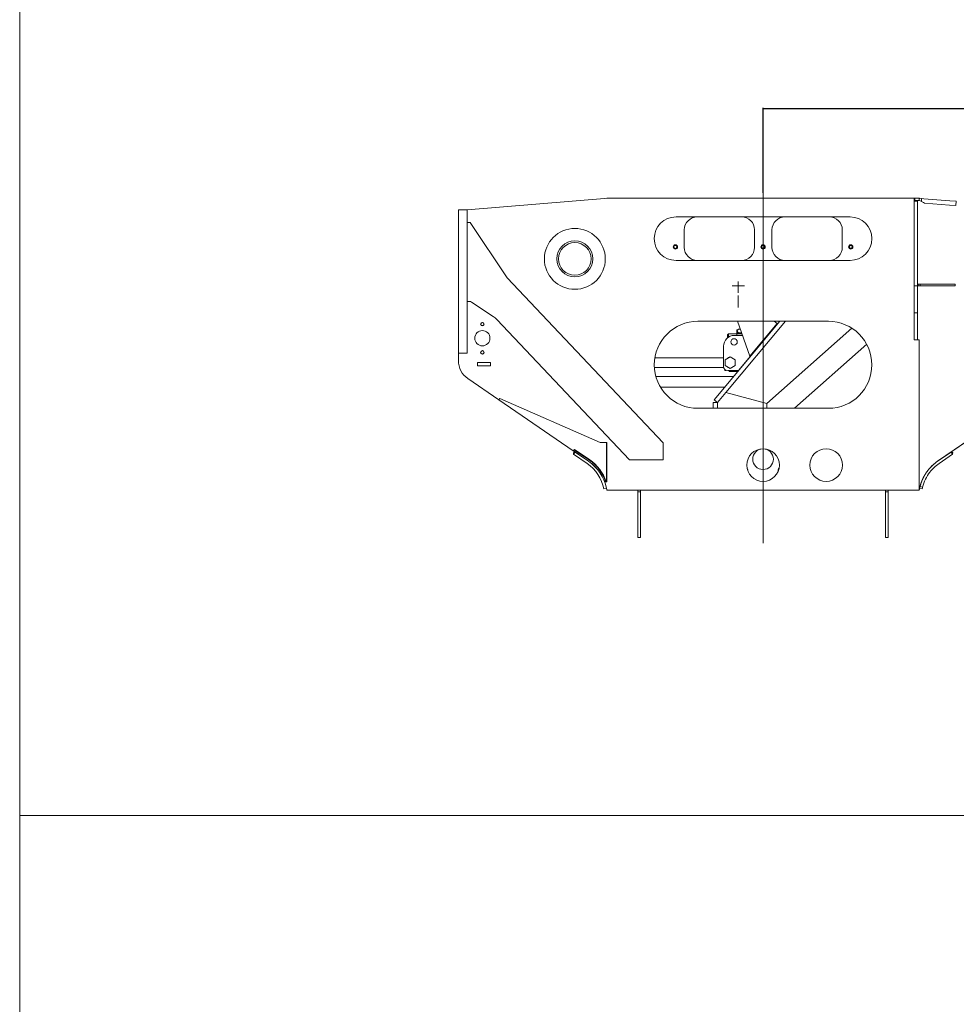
# Model space of a CAD drawing. Extents: x 0 to 59450, y 0 to 42050.
# Tile 32 of 256: x 11887 to 16191, y 4946 to 9472. Entities that reach past the tile are written whole.
import ezdxf

# ---------------------------------------------------------------- set-up
doc = ezdxf.new("R2010")
doc.units = 0
doc.header["$LTSCALE"] = 20
doc.header["$MEASUREMENT"] = 0
doc.layers.get('0').update_dxf_attribs({"linetype": 'CONTINUOUS'})
doc.layers.get('Defpoints').update_dxf_attribs({"linetype": 'CONTINUOUS'})
doc.dimstyles.new('DXF001', dxfattribs={"dimtxt": 3.1, "dimasz": 2, "dimexe": 2, "dimexo": 0.8, "dimgap": 0.09, "dimtad": 1, "dimdsep": 46, "dimtxsty": 'STANDARD', "dimcen": 0.09, "dimazin": 2, "dimtfac": 0.645161, "dimtdec": 4, "dimtmove": 0, "dimatfit": 3, "dimfxl": 1, "dimtvp": 0.66129, "dimtolj": 1, "dimtzin": 0, "dimarcsym": 0})

# ---------------------------------------------------------------- blocks, each defined once
blk = doc.blocks.new('_OPEN')
at = {"color": 0, "linetype": 'ByBlock', "lineweight": -2}
for p, q in [((-1, 0.166667), (0, 0)), ((0, 0), (-1, -0.166667)), ((0, 0), (-1, 0))]:
    blk.add_line(p, q, dxfattribs=at)
blk = doc.blocks.new('*D51')
at = {"color": 0, "linetype": 'Continuous', "lineweight": -2}
for p, q in [((15302.9, 8676.9), (15302.9, 9066.5)), ((15304.9, 9064.5), (18725.9, 9064.5)), ((18727.9, 8231.3), (18727.9, 9066.5))]:
    blk.add_line(p, q, dxfattribs=at)
at = {"layer": 'Defpoints', "color": 0, "linetype": 'Continuous'}
for p in [(18727.9, 9064.5), (15302.9, 8676.1), (18727.9, 8230.5)]:
    blk.add_point(p, dxfattribs=at)
at = {"color": 0, "linetype": 'Continuous', "lineweight": -2, "xscale": 2, "yscale": 2, "zscale": 2, "rotation": 180}
blk.add_blockref('_OPEN', (15302.9, 9064.5), dxfattribs=at)
at = {"color": 0, "linetype": 'Continuous', "lineweight": -2, "xscale": 2, "yscale": 2, "zscale": 2}
blk.add_blockref('_OPEN', (18727.9, 9064.5), dxfattribs=at)
at = {"color": 0, "linetype": 'Continuous', "lineweight": 13, "insert": (17189.3, 9114.5), "char_height": 100, "attachment_point": 5}
blk.add_mtext('\\A1;\\A1;3425', dxfattribs=at)

msp = doc.modelspace()

# ---------------------------------------------------------------- linework, layer by layer
at = {"color": 3, "linetype": 'Continuous', "lineweight": 13}
for p, q in [((11886.627, 10100.318), (11886.627, 5813.543)), ((14591.948, 8651.8), (13942.866, 8598.875)), ((14584.866, 8651.875), (14592.866, 8651.875)), ((14584.866, 8651.875), (14584.866, 8651.223)), ((14591.948, 8651.8), (14593.05, 8651.89)), ((15997.915, 8651.8), (14591.948, 8651.8)), ((14601.866, 8651.875), (14592.866, 8651.875)), ((14593.057, 8651.8), (14593.05, 8651.89)), ((14601.866, 8651.875), (15999.915, 8651.875)), ((14601.866, 8651.875), (14601.866, 8651.8)), ((15302.866, 8612.937), (15302.866, 8676.085)), ((15302.866, 8651.875), (15302.866, 7065.615)), ((15997.915, 8000.875), (15997.915, 8651.8)), ((15999.915, 8651.875), (16020.866, 8651.875)), ((15999.915, 8641.875), (15999.915, 8651.875)), ((16012.682, 8651.89), (16012.681, 8651.875)), ((16012.682, 8651.89), (16012.866, 8651.875)), ((16020.866, 8651.875), (16020.866, 8641.875)), ((16020.866, 8643.875), (16021.461, 8651.175)), ((16021.461, 8651.175), (16031.428, 8650.362)), ((16030.339, 8637.006), (16031.428, 8650.362)), ((16031.428, 8650.362), (16042.191, 8649.484)), ((16042.191, 8649.484), (16161.33, 8639.77)), ((15302.866, 8612.937), (15302.866, 8289.273)), ((15997.866, 8638.8), (15997.866, 8641.8)), ((15997.866, 8641.8), (16012.866, 8641.8)), ((15997.866, 8125.119), (15997.866, 8638.8)), ((16012.866, 8638.8), (15997.866, 8638.8)), ((15999.915, 8641.875), (15997.915, 8641.875)), ((16020.866, 8641.875), (15999.915, 8641.875)), ((16012.866, 8641.8), (16012.866, 8638.8)), ((16012.866, 8638.8), (16012.866, 8125.119)), ((16020.866, 8642.131), (16030.339, 8637.006)), ((16030.339, 8637.006), (16040.715, 8631.393)), ((16040.715, 8631.393), (16044.753, 8629.209)), ((16159.704, 8619.836), (16044.753, 8629.209)), ((16159.704, 8619.836), (16189.274, 8617.425)), ((16190.899, 8637.359), (16161.33, 8639.77)), ((16189.274, 8617.425), (16190.899, 8637.359)), ((13902.866, 8592.952), (13902.866, 8598.875)), ((13902.866, 8598.875), (13942.866, 8598.875)), ((13902.866, 8310.03), (13902.866, 8592.952)), ((13942.866, 8598.875), (13942.866, 8596.425)), ((13942.866, 8596.426), (13942.866, 8592.952)), ((13942.866, 8592.952), (13942.866, 8310.03)), ((14902.866, 8565.8), (15702.866, 8565.8)), ((13956.866, 8539.927), (13942.866, 8539.927)), ((14126.48, 8285.212), (13956.866, 8539.927)), ((14940.866, 8425.8), (14940.866, 8505.8)), ((15263.866, 8505.8), (15263.866, 8425.8)), ((15343.866, 8425.8), (15343.866, 8505.8)), ((15666.866, 8505.8), (15666.866, 8425.8)), ((14891.886, 8427.9), (14891.866, 8427.9)), ((14891.866, 8427.85), (14891.886, 8427.85)), ((15294.886, 8427.9), (15294.866, 8427.9)), ((15294.866, 8427.85), (15294.886, 8427.85)), ((15697.886, 8427.9), (15697.866, 8427.9)), ((15697.866, 8427.85), (15697.886, 8427.85)), ((15702.866, 8365.8), (14902.866, 8365.8)), ((13902.866, 8176.162), (13902.866, 8310.03)), ((13942.866, 8310.03), (13942.866, 8176.162)), ((14843.997, 7526.357), (14126.48, 8285.212)), ((15302.866, 8289.273), (15302.866, 7065.615)), ((15217.433, 8248.878), (15160.433, 8248.878)), ((15188.932, 8216.879), (15188.932, 8268.878)), ((16012.866, 8248.875), (15997.915, 8248.875)), ((16015.366, 8256.875), (16025.366, 8256.875)), ((16015.366, 8248.875), (16015.366, 8256.875)), ((16025.366, 8248.875), (16015.366, 8248.875)), ((16025.366, 8256.875), (16036.164, 8256.875)), ((16025.366, 8248.875), (16025.366, 8256.875)), ((16036.164, 8248.875), (16025.366, 8248.875)), ((16036.164, 8256.875), (16155.699, 8256.875)), ((16155.699, 8248.875), (16036.164, 8248.875)), ((16185.366, 8256.875), (16155.699, 8256.875)), ((16155.699, 8248.875), (16185.366, 8248.875)), ((16185.366, 8248.875), (16185.366, 8256.875)), ((15188.933, 8203.878), (15188.933, 8148.878)), ((13902.866, 7965.184), (13902.866, 8176.162)), ((13942.866, 8177.182), (13951.859, 8177.182)), ((13942.866, 8176.162), (13942.866, 7965.184)), ((13962.879, 8173.872), (14062.164, 8108.314)), ((15997.866, 8125.119), (16012.866, 8125.119)), ((16012.866, 8125.119), (16012.866, 8000.875)), ((14004.886, 8072.9), (14004.866, 8072.9)), ((14004.866, 8072.85), (14004.886, 8072.85)), ((14079.724, 8093.568), (14689.298, 7448.875)), ((15602.866, 8085.8), (15002.866, 8085.8)), ((15077.541, 7724.69), (15380.362, 8085.8)), ((15406.463, 8085.8), (15132.28, 7758.839)), ((15185.736, 8085.801), (15241.373, 7925.757)), ((15241.373, 7925.757), (15366.924, 8075.475)), ((15369.29, 8073.491), (15243.739, 7923.773)), ((15353.174, 8085.801), (15366.924, 8075.475)), ((15366.924, 8075.475), (15369.29, 8073.491)), ((15406.465, 8085.801), (15406.464, 8085.8)), ((15139.335, 8023.339), (15144.335, 8028.339)), ((15139.335, 8009.258), (15139.335, 8023.339)), ((15144.335, 8012.922), (15144.335, 8028.339)), ((15144.335, 8028.339), (15182.478, 8028.339)), ((15208.319, 8020.839), (15171.335, 8020.839)), ((15186.811, 8046.7), (15182.478, 8046.7)), ((15182.478, 8041.396), (15182.478, 8046.7)), ((15182.478, 8027.608), (15182.478, 8037.154)), ((15182.478, 8027.608), (15205.966, 8027.608)), ((15182.478, 8020.838), (15182.478, 8027.608)), ((15189.408, 8049.88), (15182.481, 8041.396)), ((15182.481, 8037.154), (15182.481, 8041.396)), ((15182.481, 8041.396), (15189.408, 8032.913)), ((15189.408, 8028.67), (15182.481, 8037.154)), ((15189.408, 8049.88), (15198.223, 8049.88)), ((15189.408, 8028.67), (15189.408, 8032.913)), ((15189.408, 8032.913), (15203.262, 8032.913)), ((15203.262, 8028.67), (15189.408, 8028.67)), ((15203.262, 8032.913), (15203.865, 8033.652)), ((15203.262, 8028.67), (15203.262, 8032.913)), ((15204.899, 8030.676), (15203.262, 8028.67)), ((15711.403, 8053.788), (15320.866, 7707.435)), ((15121.335, 7970.839), (15121.335, 7878.839)), ((15189.335, 7858.839), (15297.335, 7987.548)), ((15297.25, 7987.584), (15297.335, 7987.548)), ((15779.171, 7980.227), (15447.184, 7685.8)), ((16020.866, 8000.875), (15997.915, 8000.875)), ((16020.866, 7309.8), (16020.866, 8000.875)), ((13902.866, 7940.946), (13902.866, 7965.184)), ((13902.866, 7938.875), (13902.866, 7940.946)), ((13902.866, 7938.875), (13902.866, 7904.905)), ((13942.866, 7938.875), (13902.866, 7938.875)), ((13942.866, 7965.184), (13942.866, 7940.946)), ((13942.866, 7940.946), (13942.866, 7938.875)), ((14004.886, 7942.9), (14004.866, 7942.9)), ((14004.866, 7942.85), (14004.886, 7942.85)), ((15243.739, 7923.773), (15241.373, 7925.757)), ((13990.866, 7896.3), (13990.866, 7881.3)), ((14050.866, 7896.3), (13990.866, 7896.3)), ((13990.866, 7881.3), (14050.866, 7881.3)), ((14050.866, 7881.3), (14050.866, 7896.3)), ((14805.537, 7918.375), (15121.335, 7918.375)), ((15151.866, 7921.887), (15128.866, 7908.608)), ((15128.866, 7908.608), (15128.866, 7882.05)), ((15151.866, 7868.771), (15128.866, 7882.05)), ((15174.866, 7908.608), (15151.866, 7921.887)), ((15151.866, 7868.771), (15174.866, 7882.05)), ((15174.866, 7882.05), (15174.866, 7908.608)), ((14803.252, 7873.375), (15122.095, 7873.375)), ((15167.847, 7832.379), (14810.731, 7832.379)), ((15126.866, 7860.329), (15126.866, 7865.031)), ((15126.866, 7860.329), (15128.866, 7860.329)), ((15128.866, 7863.201), (15128.866, 7860.329)), ((15128.866, 7860.329), (15133.76, 7860.329)), ((15141.335, 7858.839), (15189.335, 7858.839)), ((15146.866, 7858.839), (15146.866, 7855.329)), ((15146.866, 7855.329), (15187.093, 7855.329)), ((13946.308, 7822.435), (14088.898, 7724.647)), ((14832.439, 7782.379), (15125.918, 7782.379)), ((15132.28, 7758.839), (15092.866, 7711.839)), ((15320.866, 7707.435), (15132.28, 7758.839)), ((16105.084, 7442.265), (16594.866, 7778.161)), ((14088.864, 7724.598), (14092.829, 7730.367)), ((14430.877, 7489.54), (14088.864, 7724.598)), ((14092.829, 7730.367), (14554.866, 7528.459)), ((15072.866, 7685.8), (15072.866, 7711.839)), ((15072.866, 7711.839), (15092.866, 7711.839)), ((15077.527, 7724.673), (15077.541, 7724.69)), ((15092.832, 7711.839), (15077.527, 7724.673)), ((15092.866, 7711.839), (15077.541, 7724.69)), ((15092.866, 7711.839), (15092.866, 7685.8)), ((15320.866, 7707.435), (15320.866, 7685.8)), ((15002.866, 7685.8), (15602.866, 7685.8)), ((14251.908, 7612.541), (14251.908, 7611.922)), ((14251.908, 7611.922), (14252.809, 7611.922)), ((14554.866, 7528.459), (14582.723, 7528.459)), ((14582.723, 7528.459), (14584.866, 7528.459)), ((14582.723, 7348.459), (14582.723, 7528.459)), ((14584.866, 7528.459), (14584.866, 7348.459)), ((14843.997, 7448.875), (14843.997, 7526.357)), ((16258.227, 7546.839), (16174.856, 7489.54)), ((14436.056, 7497.075), (14430.877, 7489.54)), ((14430.979, 7481.531), (14434.943, 7487.299)), ((14430.979, 7481.531), (14432.267, 7474.578)), ((14431.146, 7489.931), (14500.649, 7442.265)), ((14439.064, 7484.467), (14432.267, 7474.578)), ((14494.077, 7432.097), (14432.267, 7474.578)), ((14504.892, 7447.164), (14434.841, 7495.308)), ((14439.064, 7484.467), (14434.943, 7487.299)), ((14436.056, 7497.075), (14506.106, 7448.93)), ((14500.874, 7441.987), (14439.064, 7484.467)), ((16166.668, 7484.467), (16104.859, 7441.987)), ((16173.465, 7474.578), (16111.656, 7432.097)), ((16170.789, 7487.299), (16166.668, 7484.467)), ((16173.465, 7474.578), (16166.668, 7484.467)), ((16170.789, 7487.299), (16174.754, 7481.531)), ((16173.465, 7474.578), (16174.754, 7481.531)), ((16174.856, 7489.54), (16174.587, 7489.931)), ((14689.298, 7448.875), (14843.997, 7448.875)), ((16047.325, 7380.436), (16047.372, 7380.57)), ((14581.584, 7348.459), (14579.324, 7348.459)), ((14582.723, 7348.459), (14581.584, 7348.459)), ((14584.866, 7348.459), (14582.723, 7348.459)), ((14583.437, 7317.719), (14571.686, 7315.286)), ((14584.866, 7309.875), (14584.866, 7309.8)), ((14584.866, 7309.8), (16020.866, 7309.8)), ((14727.866, 7301.875), (14727.866, 7309.8)), ((14727.866, 7091.875), (14727.866, 7301.875)), ((14739.866, 7301.875), (14727.866, 7301.875)), ((14739.866, 7309.8), (14739.866, 7301.875)), ((14739.866, 7301.875), (14739.866, 7091.875)), ((15865.866, 7301.875), (15865.866, 7309.8)), ((15865.866, 7091.875), (15865.866, 7301.875)), ((15877.866, 7301.875), (15865.866, 7301.875)), ((15877.866, 7309.8), (15877.866, 7301.875)), ((15877.866, 7301.875), (15877.866, 7091.875)), ((16034.046, 7315.286), (16022.295, 7317.719)), ((16024.168, 7325.894), (16024.172, 7325.911)), ((16035.806, 7322.97), (16024.168, 7325.893)), ((16024.183, 7325.954), (16024.201, 7326.026)), ((16024.201, 7326.026), (16024.225, 7326.124)), ((16024.225, 7326.124), (16024.257, 7326.248)), ((16024.257, 7326.248), (16024.294, 7326.397)), ((14739.866, 7091.875), (14727.866, 7091.875)), ((15877.866, 7091.875), (15865.866, 7091.875)), ((20541.676, 5813.543), (11886.627, 5813.543)), ((11886.627, 5813.543), (11886.627, 1825.524))]:
    msp.add_line(p, q, dxfattribs=at)
for centre, radius in [((14437.866, 8372.8), 140), ((14437.866, 8372.8), 83), ((14437.866, 8372.8), 75), ((14899.866, 8427.875), 10), ((14899.866, 8427.875), 6.95), ((15302.866, 8427.875), 10), ((15302.866, 8427.875), 6.95), ((15705.866, 8427.875), 10), ((15705.866, 8427.875), 6.95), ((14012.866, 8072.875), 6.95), ((14012.866, 8007.875), 35), ((15169.335, 7990.839), 15), ((14012.866, 7942.875), 6.95), ((15302.866, 7424.8), 75), ((15302.866, 7451.875), 47.5), ((15592.866, 7424.8), 75)]:
    msp.add_circle(centre, radius, dxfattribs=at)
for centre, radius, start, end in [((14902.866, 8465.8), 100, 90, 270), ((15000.866, 8505.8), 60, 90, 180), ((15203.866, 8505.8), 60, 0, 90), ((15403.866, 8505.8), 60, 90, 180), ((15606.866, 8505.8), 60, 0, 90), ((15702.866, 8465.8), 100, 270, 450), ((14899.866, 8427.875), 8, 180.17905, 539.82095), ((14899.866, 8427.875), 8, 179.82095, 180), ((14899.866, 8427.875), 8, 180, 180.17905), ((14899.866, 8427.875), 7.98, 180.1795, 539.8205), ((14899.866, 8427.875), 7.98, 179.8205, 180), ((14899.866, 8427.875), 7.98, 180, 180.1795), ((15000.866, 8425.8), 60, 180, 270), ((15203.866, 8425.8), 60, 270, 360), ((15302.866, 8427.875), 8, 180.17905, 539.82095), ((15302.866, 8427.875), 8, 179.82095, 180), ((15302.866, 8427.875), 8, 180, 180.17905), ((15302.866, 8427.875), 7.98, 180.1795, 539.8205), ((15302.866, 8427.875), 7.98, 179.8205, 180), ((15302.866, 8427.875), 7.98, 180, 180.1795), ((15403.866, 8425.8), 60, 180, 270), ((15606.866, 8425.8), 60, 270, 360), ((15705.866, 8427.875), 8, 180.17905, 539.82095), ((15705.866, 8427.875), 8, 179.82095, 180), ((15705.866, 8427.875), 8, 180, 180.17905), ((15705.866, 8427.875), 7.98, 180.1795, 539.8205), ((15705.866, 8427.875), 7.98, 179.8205, 180), ((15705.866, 8427.875), 7.98, 180, 180.1795), ((13951.859, 8157.182), 20, 56.563075, 90), ((14007.062, 8024.864), 100, 43.39616, 56.563075), ((14012.866, 8072.875), 8, 180.17905, 539.82095), ((14012.866, 8072.875), 8, 179.82095, 180), ((14012.866, 8072.875), 8, 180, 180.17905), ((14012.866, 8072.875), 7.98, 180.1795, 539.8205), ((14012.866, 8072.875), 7.98, 179.8205, 180), ((14012.866, 8072.875), 7.98, 180, 180.1795), ((14012.866, 8072.875), 7, 130.72131, 170.99639), ((14012.866, 8072.875), 7, 215.71955, 259.15712), ((14012.866, 8072.875), 7, 299.65368, 360.33743), ((15002.866, 7885.8), 200, 90, 270), ((15602.866, 7885.8), 200, 270, 450), ((15171.335, 7970.839), 50, 90, 180), ((14012.866, 7942.875), 8, 180.17905, 539.82095), ((14012.866, 7942.875), 8, 179.82095, 180), ((14012.866, 7942.875), 8, 180, 180.17905), ((14012.866, 7942.875), 7.98, 180.1795, 539.8205), ((14012.866, 7942.875), 7.98, 179.8205, 180), ((14012.866, 7942.875), 7.98, 180, 180.1795), ((14012.866, 7942.875), 7, 130.71265, 170.99948), ((14012.866, 7942.875), 7, 215.71061, 259.30373), ((14012.866, 7942.875), 7, 299.63362, 360.34093), ((14002.866, 7904.905), 100, 180, 235.55742), ((15141.335, 7878.839), 20, 180, 270), ((15151.335, 7904.339), 16.5, 96.772301, 142.78535), ((15151.335, 7904.339), 16.5, 41.35811, 77.519054), ((15151.335, 7887.339), 16.5, 224.07284, 253.75159), ((14387.592, 7277.162), 188, 11.7, 55.5), ((14387.533, 7277.326), 200, 54.992481, 55.557416), ((14387.592, 7277.162), 200, 11.7, 55.5), ((14394.443, 7286.459), 195, 18.538917, 55.5), ((14394.443, 7286.459), 197.144, 18.330124, 55.5), ((14387.533, 7277.326), 200, 40.036663, 52.100553), ((16218.14, 7277.162), 200, 124.5, 142.17063), ((16218.2, 7277.326), 200, 128.05899, 140.09048), ((16218.14, 7277.162), 188, 124.5, 142.17063), ((16218.2, 7277.326), 200, 124.44258, 124.77299), ((14387.533, 7277.326), 200, 30.50769, 32.996459), ((15222.866, 7401.875), 10.5, 339.82101, 412.15977), ((15382.866, 7401.875), 10.5, 127.84023, 200.17899), ((16218.14, 7277.162), 188, 142.17063, 165.89759), ((16222.832, 7274.399), 205.445, 149.211112, 149.577132), ((16221.544, 7275.089), 203.985, 148.815814, 149.192486), ((16218.2, 7277.326), 200, 145.45706, 149.0696), ((16222.836, 7274.302), 205.498, 148.433517, 148.814802), ((16057.992, 7376.753), 11.285, 159.505821, 160.23012), ((16058.158, 7376.689), 11.463, 158.777723, 159.496336), ((16058.483, 7376.568), 11.809, 158.101337, 158.804124), ((16058.986, 7376.37), 12.35, 157.440137, 158.117304), ((16059.447, 7376.178), 12.849, 156.782532, 157.438279), ((16059.901, 7375.999), 13.338, 156.20949, 156.845816), ((16060.367, 7375.788), 13.848, 155.56971, 156.187278), ((16223.473, 7273.851), 206.277, 148.031997, 148.419331), ((16060.879, 7375.566), 14.406, 155.009489, 155.607395), ((16061.387, 7375.326), 14.968, 154.420808, 155.000562), ((16061.93, 7375.081), 15.564, 153.90867, 154.470074), ((16062.473, 7374.816), 16.168, 153.367973, 153.912298), ((16063.059, 7374.52), 16.825, 152.835307, 153.362167), ((16063.641, 7374.227), 17.477, 152.339014, 152.849706), ((16064.272, 7373.911), 18.182, 151.885469, 152.379632), ((16064.895, 7373.575), 18.889, 151.398596, 151.87749), ((16065.572, 7373.213), 19.657, 150.953639, 151.416876), ((16066.241, 7372.843), 20.422, 150.510522, 150.959325), ((16066.97, 7372.443), 21.253, 150.104368, 150.53832), ((16222.218, 7274.591), 204.82, 147.623595, 148.021499), ((16067.688, 7372.024), 22.084, 149.670347, 150.090684), ((16068.471, 7371.585), 22.982, 149.304559, 149.710878), ((16069.245, 7371.123), 23.883, 148.905481, 149.298844), ((16070.101, 7370.617), 24.878, 148.546653, 148.92652), ((16070.92, 7370.12), 25.836, 148.185925, 148.553818), ((16071.806, 7369.573), 26.878, 147.834944, 148.190684), ((16072.746, 7368.988), 27.984, 147.50247, 147.845926), ((16073.854, 7368.282), 29.298, 147.172378, 147.502129), ((16074.668, 7367.773), 30.259, 146.876268, 147.197484), ((16217.351, 7277.6), 199.099, 147.187301, 147.605112), ((16075.345, 7367.337), 31.063, 146.571101, 146.886135), ((16076.955, 7366.285), 32.987, 146.289769, 146.586677), ((16079.685, 7364.463), 36.269, 146.01871, 146.288446), ((16078.756, 7365.09), 35.148, 145.735787, 146.019995), ((16076.265, 7366.769), 32.144, 145.390112, 145.709938), ((16083.078, 7362.183), 40.356, 145.284921, 145.524724), ((16126.555, 7332.072), 93.242, 145.196035, 145.290132), ((16079.88, 7364.324), 36.509, 144.637672, 144.948808), ((16223.662, 7273.623), 206.558, 146.80085, 147.208748), ((16079.09, 7364.907), 35.527, 144.16999, 144.665835), ((16129.558, 7328.9), 97.523, 144.138353, 144.375611), ((16237.179, 7264.729), 222.739, 146.408026, 146.7904), ((16218.846, 7276.568), 200.918, 145.888944, 146.327677), ((16191.243, 7295.163), 167.635, 145.312021, 145.860297), ((16232.141, 7267.935), 216.762, 145.144257, 145.546257), ((16705.963, 6938.303), 793.965, 145.065873, 145.165996), ((16194.294, 7293.448), 171.135, 143.833188, 144.447577), ((16179.556, 7304.377), 152.788, 142.794385, 143.880017), ((16402.281, 7139.473), 429.908, 142.728201, 143.238992), ((14387.533, 7277.326), 200, 15.151248, 22.863003), ((16233.615, 7272.715), 216.099, 163.645159, 163.784431), ((16229.857, 7273.784), 212.193, 163.491303, 163.636261), ((16227.995, 7274.345), 210.248, 163.344483, 163.493647), ((16223.989, 7275.486), 206.083, 163.174324, 163.329368), ((16220.771, 7276.472), 202.718, 163.017548, 163.177657), ((16214.413, 7278.345), 196.089, 162.830429, 162.998406), ((16212.832, 7278.853), 194.429, 162.663901, 162.835918), ((16214.46, 7278.323), 196.141, 162.48412, 162.657716), ((16218.656, 7277.006), 200.539, 162.312978, 162.486175), ((16224.011, 7275.304), 206.158, 162.142045, 162.314411), ((16227.004, 7274.321), 209.308, 161.963795, 162.137181), ((16223.212, 7275.508), 205.335, 161.770748, 161.951171), ((16222.638, 7275.698), 204.73, 161.586614, 161.771085), ((16221.943, 7275.892), 204.009, 161.387908, 161.576705), ((16222.567, 7275.683), 204.667, 161.196378, 161.388047), ((16221.408, 7276.056), 203.45, 160.994289, 161.190704), ((16221.871, 7275.885), 203.944, 160.791803, 160.991163), ((16221.092, 7276.1), 203.137, 160.573058, 160.776762), ((16221.686, 7275.925), 203.755, 160.375792, 160.582219), ((16220.984, 7276.11), 203.033, 160.147913, 160.358562), ((16221.593, 7275.916), 203.671, 159.941378, 160.154652), ((16220.995, 7276.088), 203.051, 159.711842, 159.929181), ((16221.616, 7275.875), 203.706, 159.49616, 159.716025), ((16221.075, 7276.023), 203.149, 159.258021, 159.481838), ((16221.685, 7275.799), 203.798, 159.03361, 159.259881), ((16221.185, 7275.978), 203.267, 158.800315, 159.03044), ((16221.771, 7275.724), 203.905, 158.560636, 158.793156), ((16221.301, 7275.889), 203.407, 158.319393, 158.555688), ((16221.854, 7275.658), 204.006, 158.077764, 158.316412), ((16221.397, 7275.815), 203.524, 157.828258, 158.070616), ((16221.916, 7275.608), 204.083, 157.584994, 157.82967), ((16221.464, 7275.759), 203.607, 157.327387, 157.57572), ((16221.942, 7275.556), 204.127, 157.075892, 157.326521), ((16221.491, 7275.705), 203.654, 156.810655, 157.064897), ((16221.928, 7275.551), 204.115, 156.562915, 156.819437), ((16221.468, 7275.678), 203.643, 156.283903, 156.544004), ((16221.866, 7275.53), 204.067, 156.028471, 156.29084), ((16221.399, 7275.679), 203.58, 155.747546, 156.013462), ((16221.752, 7275.539), 203.96, 155.484289, 155.752473), ((16221.27, 7275.737), 203.439, 155.206878, 155.478599), ((16221.588, 7275.579), 203.794, 154.930019, 155.203991), ((16221.12, 7275.748), 203.298, 154.63989, 154.917345), ((16221.369, 7275.655), 203.562, 154.366539, 154.646298), ((16220.818, 7275.865), 202.975, 154.069324, 154.35267), ((16221.121, 7275.728), 203.308, 153.786463, 154.071949), ((16220.77, 7275.849), 202.94, 153.484553, 153.773249), ((16220.753, 7275.888), 202.906, 153.201106, 153.49249), ((16219.817, 7276.291), 201.889, 152.887443, 153.183106), ((16220.556, 7275.94), 202.707, 152.597731, 152.894436), ((16221.133, 7275.596), 203.378, 152.288555, 152.586706), ((16220.537, 7275.911), 202.703, 151.984453, 152.288785), ((16222.686, 7274.722), 205.159, 151.664199, 151.973242), ((16226.288, 7272.751), 209.265, 151.346143, 151.657391), ((16223.391, 7274.27), 205.994, 151.005578, 151.330356), ((16223.529, 7274.176), 206.161, 150.668879, 151.001532), ((16222.495, 7274.684), 205.01, 150.308143, 150.651072), ((16223.288, 7274.214), 205.932, 149.95446, 150.303775), ((16222.343, 7274.696), 204.873, 149.579592, 149.938867), ((14387.533, 7277.326), 200, 9.366272, 11.650214), ((16218.2, 7277.326), 200, 168.34967, 170.63373), ((16218.14, 7277.162), 200, 165.8974, 168.3), ((16032.554, 7323.844), 8.633, 165.851243, 166.150288), ((16172.124, 7288.971), 152.494, 165.725827, 165.793032), ((16180.976, 7286.752), 161.619, 165.665429, 165.737343), ((16185.659, 7285.466), 166.475, 165.55759, 165.635764), ((16196.629, 7282.684), 177.792, 165.490611, 165.571094), ((16200.956, 7281.491), 182.28, 165.382613, 165.468303), ((16210.406, 7279.08), 192.033, 165.310351, 165.398028), ((16214.169, 7278.03), 195.939, 165.200162, 165.292365), ((16221.94, 7276.035), 203.962, 165.121919, 165.216081), ((16224.497, 7275.299), 206.622, 165.008108, 165.106616), ((16230.505, 7273.64), 212.855, 164.894463, 164.995087), ((16231.815, 7273.346), 214.196, 164.804845, 164.909805), ((16236.153, 7272.075), 218.715, 164.674174, 164.781485), ((16236.262, 7272.054), 218.826, 164.564441, 164.676197), ((16239.044, 7271.307), 221.707, 164.455413, 164.569808), ((16238.04, 7271.546), 220.676, 164.326396, 164.445432), ((16239.416, 7271.14), 222.11, 164.199273, 164.32128), ((16237.397, 7271.674), 220.022, 164.063169, 164.190083), ((16237.519, 7271.628), 220.152, 163.930036, 164.060297), ((16234.624, 7272.472), 217.136, 163.797109, 163.932603), ((16218.14, 7277.162), 188, 165.8974, 168.3)]:
    msp.add_arc(centre, radius, start, end, dxfattribs=at)

# ---------------------------------------------------------------- dimensions: what is measured, and where the dimension line sits
at = {"color": 7, "linetype": 'Continuous', "lineweight": 13}
dim = msp.add_linear_dim(base=(18727.866, 9064.458), p1=(15302.866, 8676.085), p2=(18727.866, 8230.501), text='\\A1;3425', dimstyle='DXF001', override={"dimtxt": 100, "dimasz": 2, "dimblk1": 'OPEN', "dimblk2": 'OPEN', "dimsah": 1}, dxfattribs=at)
dim.commit()
dim.dimension.update_dxf_attribs({"geometry": '*D51', "text_midpoint": (17189.266, 9064.458), "dimtype": 160})

doc.saveas('drawing.dxf')
